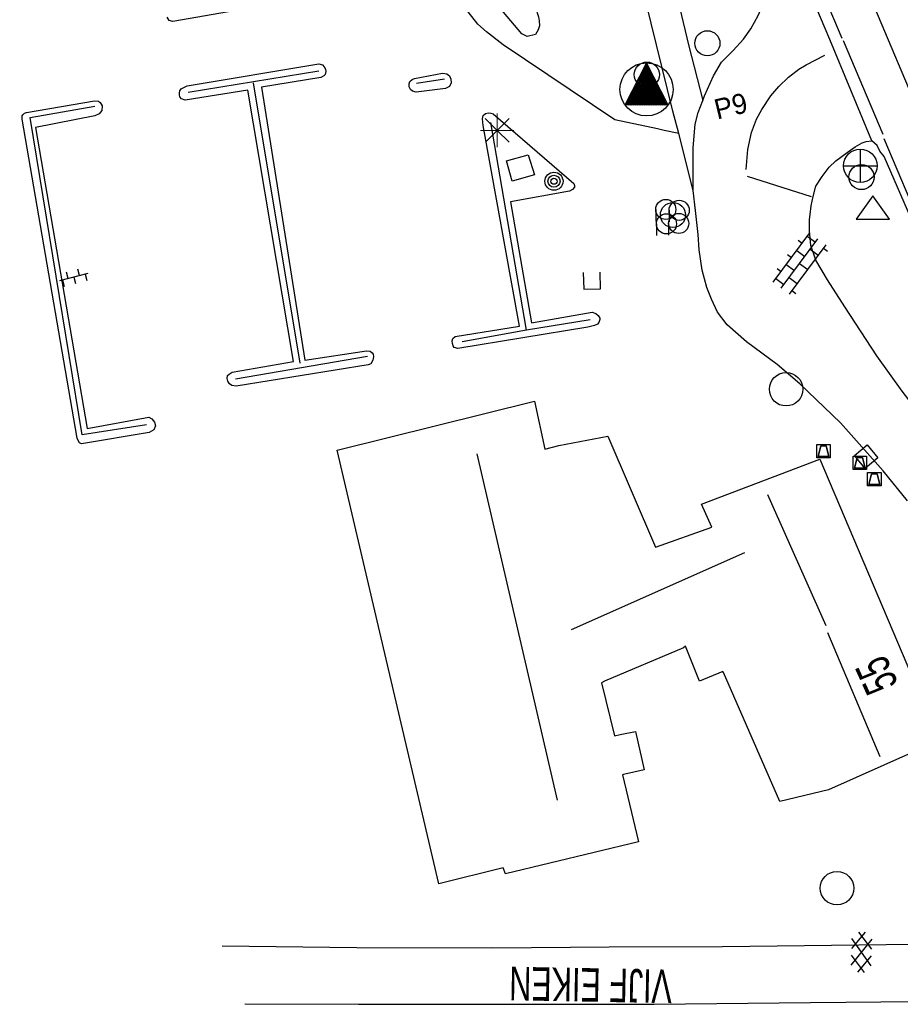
# Model space of a CAD drawing. Header units: metres. Extents: x 814 to 237605, y 2086 to 808797.
# Tile 13 of 57: x 121385 to 121451, y 399948 to 400021. Entities that reach past the tile are written whole.
import ezdxf

# ---------------------------------------------------------------- set-up
doc = ezdxf.new("R2010")
doc.units = ezdxf.units.M
doc.layers.get('0').update_dxf_attribs({"linetype": 'CONTINUOUS'})
for name, color, linetype in [('3009', 179, 'CONTINUOUS'), ('4403', 7, 'CONTINUOUS'), ('4411', 7, 'CONTINUOUS'), ('4413', 7, 'CONTINUOUS'), ('4502', 1, 'CONTINUOUS'), ('4503', 1, 'CONTINUOUS'), ('B-AF-HAAG-GD', 74, 'CONTINUOUS'), ('B-BB-BORD-GD', 8, 'CONTINUOUS'), ('B-BP-BOOM-GD', 74, 'CONTINUOUS'), ('B-BW-WEGW-GD', 8, 'CONTINUOUS'), ('B-GB-BOUW-GD', 242, 'CONTINUOUS'), ('B-GB-NOKL-GD', 242, 'CONTINUOUS'), ('B-KL-WATER-GD', 8, 'CONTINUOUS'), ('B-MK-DRIEH-GD', 121, 'CONTINUOUS'), ('B-MK-STRP-GD', 121, 'CONTINUOUS'), ('B-MK-STSTRP-GD', 121, 'CONTINUOUS'), ('B-OB-OVER-GD', 8, 'CONTINUOUS'), ('B-OV-PAAL-GD', 63, 'CONTINUOUS'), ('B-TR-SLOO-GD', 142, 'CONTINUOUS'), ('B-VH-FPAD-GD', 13, 'CONTINUOUS'), ('B-VH-HFDR-GD', 13, 'CONTINUOUS'), ('B-VH-MATE-GD', 13, 'CONTINUOUS'), ('B-VH-OVRG-GD', 13, 'CONTINUOUS'), ('B-VH-WEGN-GD', 13, 'CONTINUOUS'), ('B-VR-MAIB-GD', 214, 'CONTINUOUS'), ('B-WT-KOLK-GD', 213, 'CONTINUOUS'), ('L-AR-SYMB-GD', 8, 'CONTINUOUS'), ('OVL HOH afstanden', 1, 'CONTINUOUS'), ('OVL Lichtpunt', 1, 'CONTINUOUS'), ('OVL Lichtpuntinformatie', 1, 'CONTINUOUS')]:
    doc.layers.add(name, color=color, linetype=linetype)
doc.linetypes.add('DIAMETER_10', pattern='A,12.7,-5.08,["4x10mm2",Standard,S=1,R=0,X=-5,Y=-0.5],-2', length=19.78)

# ---------------------------------------------------------------- blocks, each defined once
blk = doc.blocks.new('2401')
blk.add_circle((0.001, -0.001), 0.375)
blk = doc.blocks.new('2301')
at = {"flags": 128}
blk.add_lwpolyline([(-0.502, -0.271), (0.498, -0.271), (-0.002, 0.429), (-0.502, -0.271)], dxfattribs=at)
blk = doc.blocks.new('OV4', base_point=(119086.285987, 398817.713883))
at = {"layer": '4403'}
for points in [[(119086.379737, 398817.807633, 0), (119086.379737, 398817.776383, 0)], [(119086.504737, 398817.807633, 0), (119086.504737, 398817.776383, 0)], [(119086.629737, 398817.807633, 0), (119086.629737, 398817.776383, 0)], [(119086.285987, 398817.776383, 0), (119086.723487, 398817.776383, 0)], [(119086.317237, 398817.776383, 0), (119086.317237, 398817.713883, 0)], [(119086.442237, 398817.776383, 0), (119086.442237, 398817.713883, 0)], [(119086.567237, 398817.776383, 0), (119086.567237, 398817.713883, 0)], [(119086.692237, 398817.776383, 0), (119086.692237, 398817.713883, 0)], [(119086.285987, 398817.713883, 0), (119086.723487, 398817.713883, 0)], [(119086.379737, 398817.713883, 0), (119086.379737, 398817.651383, 0)], [(119086.504737, 398817.713883, 0), (119086.504737, 398817.651383, 0)], [(119086.629737, 398817.713883, 0), (119086.629737, 398817.651383, 0)], [(119086.285987, 398817.651383, 0), (119086.723487, 398817.651383, 0)], [(119086.317237, 398817.651383, 0), (119086.317237, 398817.620133, 0)], [(119086.692237, 398817.651383, 0), (119086.692237, 398817.620133, 0)]]:
    blk.add_polyline3d(points, dxfattribs=at)
blk = doc.blocks.new('3201')
blk.add_circle((0, 0), 0.5)
blk = doc.blocks.new('3009', base_point=(119086.285987, 398817.713883))
at = {"layer": '3009'}
for points in [[(119085.785987, 398818.213883, 0), (119086.785987, 398818.213883, 0), (119086.785987, 398817.213883, 0), (119085.785987, 398817.213883, 0)], [(119085.885987, 398817.313883, 0), (119086.685987, 398817.313883, 0), (119086.485987, 398818.113883, 0), (119086.085987, 398818.113883, 0)], [(119085.885987, 398817.313883, 0), (119086.085987, 398818.113883, 0), (119086.485987, 398818.113883, 0), (119086.685987, 398817.313883, 0)]]:
    blk.add_polyline3d(points, close=True, dxfattribs=at)
blk = doc.blocks.new('3605')
at = {"flags": 128}
blk.add_lwpolyline([(-0.25, -0.25), (-0.25, 0.25), (0.25, 0.25), (0.25, -0.25)], close=True, dxfattribs=at)
blk = doc.blocks.new('3001')
blk.add_line((-0.3, 0), (-0.3, -0.35))
blk.add_circle((0, 0), 0.3)
blk = doc.blocks.new('2501')
at = {"flags": 128}
for points in [[(0.001, 0.499), (0.001, -0.001), (0.001, -0.501)], [(-0.499, -0.001), (0.001, -0.001), (0.501, -0.001)]]:
    blk.add_lwpolyline(points, dxfattribs=at)
blk.add_circle((0.001, -0.001), 0.5)
blk = doc.blocks.new('GV6', base_point=(119086.285987, 398817.713883))
at = {"layer": '4411'}
for points in [[(119086.285987, 398817.682633, 0), (119086.442237, 398817.807633, 0)], [(119086.348487, 398817.620133, 0), (119086.598487, 398817.807633, 0)], [(119086.348487, 398817.807633, 0), (119086.598487, 398817.620133, 0)], [(119086.504737, 398817.807633, 0), (119086.660987, 398817.682633, 0)], [(119086.285987, 398817.745133, 0), (119086.442237, 398817.620133, 0)], [(119086.504737, 398817.620133, 0), (119086.660987, 398817.745133, 0)]]:
    blk.add_polyline3d(points, dxfattribs=at)
blk = doc.blocks.new('3604')
at = {"flags": 128}
blk.add_lwpolyline([(-0.25, 0.25), (-0.25, -0.25), (0.25, -0.25), (0.25, 0.25)], dxfattribs=at)
blk = doc.blocks.new('2901')
for radius in [0.27, 0.18, 0.09]:
    blk.add_circle((0, 0), radius)
blk = doc.blocks.new('2701')
at = {"lineweight": 0}
for q in [(-0.353, 0.351), (0.001, 0.497), (0.355, 0.351), (-0.499, -0.003), (-0.352, -0.356), (0.501, -0.003), (0.001, -0.503), (0.355, -0.356)]:
    blk.add_line((0.001, -0.003), q, dxfattribs=at)
blk = doc.blocks.new('OV6', base_point=(119086.285987, 398817.713883))
at = {"layer": '4413'}
for points in [[(119086.285987, 398817.713883, 0), (119086.598487, 398817.713883, 0)], [(119086.317237, 398817.713883, 0), (119086.317237, 398817.745133, 0)], [(119086.379737, 398817.713883, 0), (119086.379737, 398817.682633, 0)], [(119086.442237, 398817.713883, 0), (119086.442237, 398817.745133, 0)], [(119086.504737, 398817.713883, 0), (119086.504737, 398817.682633, 0)], [(119086.567237, 398817.713883, 0), (119086.567237, 398817.745133, 0)]]:
    blk.add_polyline3d(points, dxfattribs=at)
blk = doc.blocks.new('OV_MASTD')
at = {"layer": 'OVL Lichtpunt'}
for p, q in [((-0.227, 1.515), (0.544, 0.892)), ((-0.188, 1.591), (0.451, 1.075)), ((-0.149, 1.668), (0.357, 1.259)), ((-0.11, 1.744), (0.264, 1.442)), ((-0.071, 1.82), (0.171, 1.625)), ((-0.032, 1.897), (0.077, 1.808)), ((-0.616, 0.751), (1.478, -0.94)), ((-0.577, 0.827), (1.384, -0.757)), ((-0.538, 0.904), (1.291, -0.574)), ((-0.499, 0.98), (1.198, -0.39)), ((-0.46, 1.057), (1.104, -0.207)), ((-0.421, 1.133), (1.011, -0.024)), ((-0.383, 1.209), (0.918, 0.159)), ((-0.344, 1.286), (0.824, 0.342)), ((-0.305, 1.362), (0.731, 0.526)), ((-0.266, 1.438), (0.637, 0.709)), ((-0.966, 0.064), (0.534, -1.148)), ((-0.927, 0.14), (0.667, -1.148)), ((-0.888, 0.216), (0.801, -1.148)), ((-0.85, 0.293), (0.934, -1.148)), ((-0.811, 0.369), (1.068, -1.148)), ((-0.772, 0.445), (1.201, -1.148)), ((-0.733, 0.522), (1.335, -1.148)), ((-0.694, 0.598), (1.468, -1.148)), ((-0.655, 0.675), (1.571, -1.123)), ((-1.356, -0.7), (-0.801, -1.148)), ((-1.317, -0.624), (-0.667, -1.148)), ((-1.278, -0.548), (-0.534, -1.148)), ((-1.239, -0.471), (-0.4, -1.148)), ((-1.2, -0.395), (-0.267, -1.148)), ((-1.161, -0.318), (-0.133, -1.148)), ((-1.122, -0.242), (0, -1.148)), ((-1.083, -0.166), (0.133, -1.148)), ((-1.044, -0.089), (0.267, -1.148)), ((-1.005, -0.013), (0.4, -1.148)), ((-1.55, -1.082), (-1.468, -1.148)), ((-1.511, -1.006), (-1.335, -1.148)), ((-1.472, -0.929), (-1.201, -1.148)), ((-1.433, -0.853), (-1.068, -1.148)), ((-1.394, -0.777), (-0.934, -1.148))]:
    blk.add_line(p, q, dxfattribs=at)
at = {"layer": 'OVL Lichtpunt', "linetype": 'DIAMETER_10'}
blk.add_lwpolyline([(-1.584, -1.148), (0, 1.96), (1.584, -1.148), (-1.584, -1.148)], dxfattribs=at)
at = {"layer": 'OVL Lichtpunt'}
blk.add_circle((0, 0), 1.981, dxfattribs=at)

msp = doc.modelspace()

# ---------------------------------------------------------------- linework, layer by layer
at = {"layer": 'B-AF-HAAG-GD'}
for points in [[(121407.427948, 400017.28083), (121397.689294, 400015.699444)], [(121402.526956, 400016.430719), (121405.999299, 399995.509861)], [(121416.792583, 400016.681431), (121414.717969, 400016.367761)], [(121394.573461, 399990.903167), (121389.770072, 399990.161462), (121385.893162, 400013.827859), (121390.719649, 400014.67797)], [(121422.91845, 399997.974141), (121420.240339, 400013.469858)], [(121427.661117, 399998.740433), (121422.91845, 399997.974141), (121418.1091, 399997.090874)], [(121411.060106, 399996.001972), (121401.214164, 399994.301749)]]:
    msp.add_lwpolyline(points, dxfattribs=at)
at = {"layer": 'B-GB-BOUW-GD'}
msp.add_lwpolyline([(121423.035511, 400011.051556), (121423.513903, 400009.547892), (121421.851, 400009.077), (121421.412626, 400010.595499)], close=True, dxfattribs=at)
msp.add_lwpolyline([(121453.679662, 399967.362313), (121445.43932, 399963.666825), (121441.809397, 399962.798832), (121437.597584, 399972.428335), (121437.556233, 399972.502841), (121435.805347, 399971.787212), (121434.767854, 399974.400876), (121434.619587, 399974.262668), (121428.729903, 399971.787212), (121428.49819, 399971.652357), (121429.470491, 399967.691256), (121429.898154, 399967.810465), (121431.038838, 399968.022061), (121431.682941, 399965.169234), (121430.146258, 399964.814959), (121430.06393, 399964.801175), (121431.263473, 399959.788052), (121421.356063, 399957.4102), (121421.18023, 399957.860587), (121416.362312, 399956.663651), (121408.789169, 399989.010347), (121423.496988, 399992.680876), (121424.269613, 399989.091186), (121425.333183, 399989.352701), (121428.969067, 399990.070192), (121432.523366, 399981.780304), (121436.729964, 399983.259989), (121435.961809, 399984.978465), (121444.790747, 399988.346128), (121453.083988, 399968.766747)], dxfattribs=at)
at = {"layer": 'B-GB-NOKL-GD'}
for points in [[(121425.235581, 399962.909101), (121419.233021, 399988.741381)], [(121440.892603, 399985.710857), (121445.24337, 399975.932715)], [(121439.169657, 399981.348915), (121426.230233, 399975.60042)], [(121449.278977, 399966.140417), (121445.373383, 399975.380627)]]:
    msp.add_lwpolyline(points, dxfattribs=at)
at = {"layer": 'B-MK-DRIEH-GD'}
msp.add_lwpolyline([(121446.524999, 400019.566466), (121449.477668, 400012.582257)], dxfattribs=at)
at = {"layer": 'B-MK-STRP-GD'}
for points in [[(121440.680321, 400033.325299), (121446.428417, 400019.753541)], [(121448.577389, 400022.72281), (121452.394123, 400013.684244), (121455.894703, 400005.394375)], [(121439.288311, 400009.94695), (121439.407153, 400011.443201), (121439.67863, 400012.719004), (121440.070832, 400013.700937), (121440.469322, 400014.436357), (121441.125621, 400015.458509), (121441.715636, 400016.158264), (121442.440177, 400016.837432), (121443.209828, 400017.43768), (121443.769567, 400017.77352), (121445.146734, 400018.482015)], [(121449.55306, 400012.258148), (121457.302644, 399993.956624)]]:
    msp.add_lwpolyline(points, dxfattribs=at)
at = {"layer": 'B-MK-STSTRP-GD'}
msp.add_lwpolyline([(121444.169822, 400007.907854), (121439.402531, 400009.433835)], dxfattribs=at)
at = {"layer": 'B-TR-SLOO-GD'}
msp.add_lwpolyline([(121376.049083, 400081.780506), (121395.449277, 400057.219295), (121402.361132, 400048.452364), (121412.434366, 400035.675569), (121423.102107, 400023.086695), (121423.575964, 400022.047339), (121423.812147, 400021.333573), (121423.863556, 400021.053804), (121423.876595, 400020.668982), (121423.775267, 400020.376174), (121423.591983, 400020.015566), (121422.950488, 400019.872887), (121422.556352, 400020.066975), (121414.250445, 400029.912544), (121393.826168, 400054.791151), (121378.703352, 400073.528988)], dxfattribs=at)
at = {"layer": 'B-VH-FPAD-GD'}
for points in [[(121435.351491, 400008.389524), (121434.260832, 400012.635474), (121433.834335, 400014.295835), (121431.821953, 400022.486463), (121430.385253, 400028.145685), (121430.169011, 400028.973227), (121429.920452, 400029.71203), (121428.196518, 400033.727005), (121427.070978, 400036.404624), (121425.80229, 400039.422785), (121425.327647, 400040.554979)], [(121435.351491, 400008.389524), (121434.260832, 400012.635474), (121433.834335, 400014.295835), (121431.821953, 400022.486463), (121430.385253, 400028.145685), (121430.169011, 400028.973227), (121429.920452, 400029.71203), (121428.196518, 400033.727005), (121427.070978, 400036.404624), (121425.80229, 400039.422785), (121425.327647, 400040.554979)], [(121439.976682, 400033.457405), (121434.392929, 400031.010263), (121433.627796, 400030.395143), (121433.131105, 400029.736544), (121432.903945, 400029.074679), (121432.852327, 400028.610963), (121432.918607, 400027.937135), (121434.979585, 400019.259298), (121436.055171, 400015.113666)]]:
    msp.add_lwpolyline(points, dxfattribs=at)
at = {"layer": 'B-VH-HFDR-GD'}
msp.add_lwpolyline([(121458.884935, 399989.226787), (121456.976253, 399993.737197), (121454.306795, 400000.045398), (121449.576815, 400010.915839), (121449.268388, 400011.324665), (121449.052754, 400011.7399), (121448.651492, 400012.103836), (121445.540262, 400019.664433), (121441.586453, 400029.001228), (121441.16479, 400030.506634), (121440.645049, 400031.922122), (121439.976682, 400033.457405), (121439.079864, 400035.517452), (121439.046583, 400035.936634), (121438.921383, 400036.489798), (121436.891565, 400041.273148), (121430.514904, 400056.324436), (121429.305764, 400059.193487), (121425.261379, 400068.790017), (121417.827061, 400086.272431), (121412.801431, 400098.299821)], dxfattribs=at)
at = {"layer": 'B-VH-MATE-GD'}
msp.add_lwpolyline([(121401.910913, 399947.707683), (121410.395623, 399947.674775), (121422.136631, 399947.668982), (121432.420051, 399947.674637), (121444.079446, 399947.794474), (121451.962551, 399947.883111), (121451.777503, 399952.162693)], dxfattribs=at)
at = {"layer": 'B-VH-OVRG-GD'}
for points in [[(121432.673243, 400012.976656), (121429.491327, 400013.660467), (121421.166299, 400019.252996), (121419.917641, 400020.215627), (121419.280123, 400020.799271), (121413.727951, 400027.885024), (121404.002171, 400039.969711), (121390.651476, 400056.442572), (121389.495891, 400057.687936), (121388.301935, 400058.678119), (121386.790212, 400059.510721), (121385.852557, 400059.783785), (121384.449985, 400059.857546), (121371.236008, 400058.065681), (121360.615578, 400056.395633)], [(121406.564798, 400022.76483), (121396.545258, 400020.99718), (121396.266978, 400021.080999), (121396.115732, 400021.328731)], [(121434.260832, 400012.635474), (121433.168043, 400012.87032), (121432.673243, 400012.976656)]]:
    msp.add_lwpolyline(points, dxfattribs=at)
for points in [[(121407.42534, 400017.830683), (121407.691326, 400017.75953), (121407.821711, 400017.614616), (121407.911118, 400017.442508), (121407.939058, 400017.254381), (121407.896217, 400017.049117), (121407.803457, 400016.950397), (121407.629486, 400016.834168), (121407.578822, 400016.822619), (121403.148335, 400016.098795), (121406.384867, 399995.731888), (121410.98113, 399996.4274), (121411.250841, 399996.393872), (121411.409538, 399996.287329), (121411.477711, 399996.171845), (121411.499318, 399995.987443), (121411.463928, 399995.7263), (121411.298897, 399995.453982), (121411.095496, 399995.392142), (121401.25775, 399993.787659), (121400.933277, 399993.83348), (121400.761914, 399993.970944), (121400.647547, 399994.171737), (121400.595393, 399994.356139), (121400.613647, 399994.577421), (121400.733229, 399994.690297), (121400.973138, 399994.844152), (121405.542206, 399995.620502), (121402.12686, 400015.8682), (121397.447895, 400015.125005), (121397.195321, 400015.220372), (121397.069778, 400015.386893), (121397.038113, 400015.531061), (121397.035506, 400015.684171), (121397.058975, 400015.815301), (121397.162166, 400015.966175), (121397.305589, 400016.053347), (121397.620004, 400016.201986)], [(121416.650277, 400017.14672), (121416.982945, 400017.080782), (121417.181876, 400016.941829), (121417.26346, 400016.694097), (121417.282459, 400016.413583), (121417.16921, 400016.134931), (121416.877147, 400015.998213), (121414.696362, 400015.722541), (121414.404672, 400015.799282), (121414.258268, 400015.930785), (121414.168861, 400016.132696), (121414.150607, 400016.350998), (121414.209094, 400016.526831), (121414.374124, 400016.678823), (121414.552938, 400016.73731)], [(121385.304567, 400013.700826), (121385.311645, 400013.963087), (121385.362681, 400014.043553), (121385.477793, 400014.151586), (121385.630529, 400014.208956), (121390.698787, 400015.069498), (121390.985262, 400015.059067), (121391.132411, 400014.943955), (121391.263541, 400014.707772), (121391.24566, 400014.365418), (121391.056787, 400014.098315), (121390.730452, 400013.963459), (121386.30965, 400013.092486), (121390.158992, 399990.634201), (121394.741099, 399991.470156), (121394.981381, 399991.349457), (121395.160195, 399991.10396), (121395.242151, 399990.839837), (121395.125922, 399990.532501), (121394.762706, 399990.3291), (121389.719408, 399989.474146), (121389.570396, 399989.564298), (121389.469441, 399989.734916), (121389.417287, 399989.919318)], [(121419.686016, 400013.227342), (121419.630136, 400013.744785), (121419.67633, 400013.984321), (121419.858497, 400014.126999), (121420.065623, 400014.173193), (121420.255985, 400014.164997), (121420.415055, 400014.114333), (121426.430654, 400008.898554), (121426.502552, 400008.764816), (121426.48169, 400008.634804), (121426.351678, 400008.469028), (121426.128905, 400008.32933), (121421.707731, 400007.545529), (121423.273843, 399998.524738), (121427.816834, 399999.31599), (121428.086918, 399999.21578), (121428.253066, 399999.05671), (121428.379726, 399998.870818), (121428.389039, 399998.763157), (121428.307455, 399998.535914), (121428.197187, 399998.423783), (121427.971434, 399998.306436), (121427.485656, 399998.183129), (121417.799901, 399996.588705), (121417.52125, 399996.681092), (121417.436686, 399996.795831), (121417.381179, 399996.966077), (121417.358082, 399997.182516), (121417.415451, 399997.339724), (121417.582344, 399997.495813), (121422.377911, 399998.263968)]]:
    msp.add_lwpolyline(points, close=True, dxfattribs=at)
at = {"layer": 'B-VH-WEGN-GD'}
for points in [[(121435.351491, 400008.389524), (121435.327242, 400009.93024), (121435.3377, 400011.566253), (121435.484858, 400013.326843), (121435.711576, 400014.211563), (121436.055171, 400015.113666), (121436.185088, 400015.454762), (121436.860346, 400016.944148), (121437.462529, 400017.973432), (121438.320109, 400018.823519), (121439.093704, 400019.670981), (121439.64064, 400020.443235), (121440.186351, 400021.440112), (121440.727195, 400022.708606), (121441.105025, 400023.882863), (121441.349702, 400025.316299), (121441.353537, 400026.352765), (121441.196054, 400027.356648), (121441.077333, 400027.885604), (121441.222397, 400028.762698), (121441.339097, 400028.877953), (121441.586453, 400029.001228)], [(121444.068535, 400006.605779), (121444.147493, 400007.247722), (121444.28233, 400007.941944), (121444.496291, 400008.70764), (121444.951295, 400009.438648), (121445.492948, 400010.132199), (121445.98991, 400010.60487), (121446.819605, 400011.216705), (121447.431223, 400011.6488), (121447.930054, 400011.933187), (121448.234627, 400012.040546), (121448.651492, 400012.103836)], [(121451.311744, 399985.244786), (121449.501818, 399987.472268), (121446.320501, 399991.059453), (121443.298238, 399993.952794), (121441.59793, 399995.394007), (121439.319477, 399997.084256), (121437.881036, 399998.355375), (121437.161631, 399999.298209), (121436.6952, 400000.285912), (121436.361792, 400001.155093), (121436.009479, 400002.433351), (121435.789589, 400003.949833), (121435.70317, 400005.11465), (121435.515066, 400006.8894), (121435.351491, 400008.389524)], [(121452.163613, 399991.810255), (121450.932322, 399993.415614), (121449.023603, 399996.063451), (121446.651245, 399999.706058), (121445.363577, 400001.726557), (121444.484821, 400003.185176), (121444.111688, 400004.282672), (121444.004707, 400005.365831), (121444.021224, 400006.221132), (121444.068535, 400006.605779)], [(121400.228571, 399952.031789), (121410.265676, 399951.907728), (121420.395192, 399951.885287), (121429.066518, 399951.954662), (121437.537508, 399951.98526), (121451.777503, 399952.162693)]]:
    msp.add_lwpolyline(points, dxfattribs=at)

# ---------------------------------------------------------------- block references
at = {"layer": '3009'}
for p in [(121445.065634, 399988.93926), (121447.774725, 399988.074029), (121448.848488, 399986.852691)]:
    msp.add_blockref('3009', p, dxfattribs=at)
at = {"layer": 'B-BB-BORD-GD', "xscale": 2.5, "yscale": 2.5, "zscale": 2.5}
for p in [(121436.399158, 400019.371836), (121431.885597, 400017.034961), (121447.889444, 400009.3929), (121433.827963, 400006.562052)]:
    msp.add_blockref('2401', p, dxfattribs=at)
at = {"layer": 'B-BP-BOOM-GD', "xscale": 2.5, "yscale": 2.5, "zscale": 2.5}
msp.add_blockref('2901', (121424.961, 400009.079), dxfattribs=at)
at = {"layer": 'B-BW-WEGW-GD', "xscale": 2.5, "yscale": 2.5, "zscale": 2.5}
msp.add_blockref('2301', (121448.739182, 400006.917818), dxfattribs=at)
at = {"layer": 'B-KL-WATER-GD', "xscale": 2.5, "yscale": 2.5, "zscale": 2.5}
for p in [(121442.271, 399993.559), (121446.066, 399956.333)]:
    msp.add_blockref('3201', p, dxfattribs=at)
at = {"layer": 'B-OB-OVER-GD', "xscale": 2.5, "yscale": 2.5, "zscale": 2.5}
for p in [(121433.297, 400006.972), (121434.297, 400006.908), (121433.345, 400005.9), (121434.262, 400005.928)]:
    msp.add_blockref('3001', p, dxfattribs=at)
at = {"layer": 'B-OV-PAAL-GD', "xscale": 2.5, "yscale": 2.5, "zscale": 2.5}
msp.add_blockref('2701', (121420.722, 400012.881), dxfattribs=at)
at = {"layer": 'B-VR-MAIB-GD', "xscale": 2.5, "yscale": 2.5, "zscale": 2.5}
msp.add_blockref('2501', (121447.798174, 400010.231836), dxfattribs=at)
at = {"layer": 'B-WT-KOLK-GD', "xscale": 2.5, "yscale": 2.5, "zscale": 2.5}
for name, p, rotation in [('3604', (121427.788, 400001.664), 1.613539), ('3605', (121448.238876, 399988.52904), 309.890317)]:
    msp.add_blockref(name, p, dxfattribs=dict(at, rotation=rotation))
at = {"layer": 'L-AR-SYMB-GD'}
for name, p, xscale, yscale, zscale, rotation in [('OV4', (121441.90849, 400001.101522), 10.5, 12, 10.5, 53.402695), ('OV6', (121390.213009, 400002.20309), 7.000000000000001, 16, 7.000000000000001, 194.762219), ('GV6', (121447.857034, 399950.056849), 8, 8, 8, 88.291779)]:
    msp.add_blockref(name, p, dxfattribs=dict(at, xscale=xscale, yscale=yscale, zscale=zscale, rotation=rotation))
at = {"layer": 'OVL HOH afstanden', "linetype": 'DIAMETER_10'}
msp.add_blockref('OV_MASTD', (121431.864005, 400015.932946), dxfattribs=at)

# ---------------------------------------------------------------- texts
at = {"layer": '4502', "width": 0.68}
msp.add_text('55', height=2.5, rotation=114.320093, dxfattribs=at).set_placement((121450.66702, 399971.567048))
at = {"layer": '4503', "width": 0.68}
msp.add_text('VIJF EIKEN', height=2.5, rotation=178.94205, dxfattribs=at).set_placement((121433.777299, 399950.252054))
at = {"layer": 'OVL Lichtpuntinformatie', "linetype": 'Continuous', "ltscale": 10}
msp.add_text('P9', height=1.5, rotation=13.46537521, dxfattribs=at).set_placement((121437.126679, 400013.677855))

doc.saveas('drawing.dxf')
